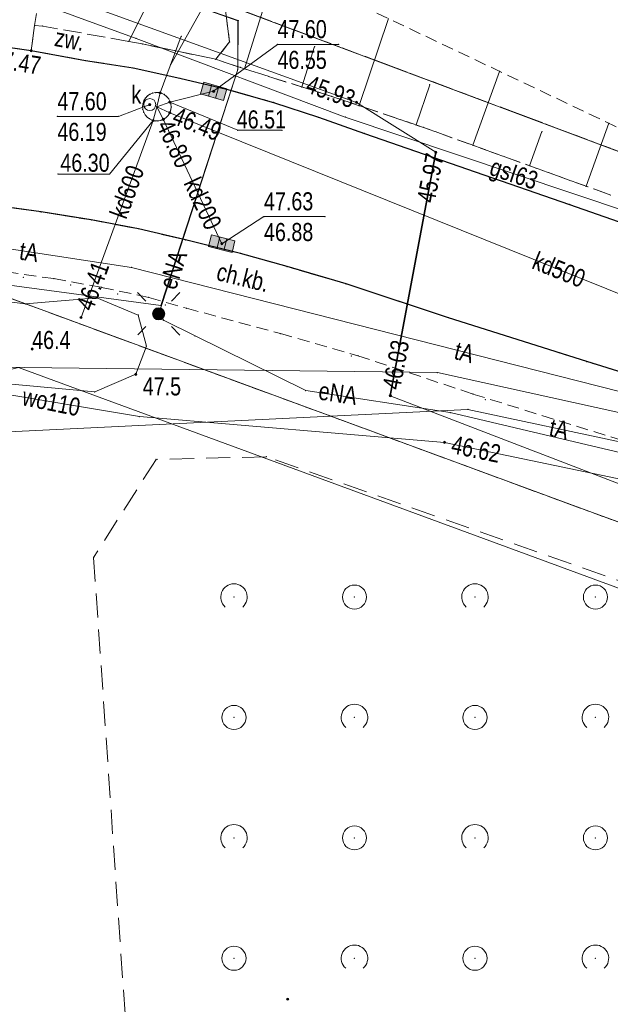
# Model space of a CAD drawing. Header units: metres. Extents: x 6439167 to 6439358, y 6043186 to 6043452.
# Tile 6 of 12: x 6439254 to 6439278, y 6043270 to 6043311. Entities that reach past the tile are written whole.
import ezdxf
from ezdxf.enums import TextEntityAlignment as Align

# ---------------------------------------------------------------- set-up
doc = ezdxf.new("R2010")
doc.units = ezdxf.units.M
for name, pattern in [('L_0_03', [1, 0.5, -0.5]), ('L_0_04', [1.5, 1, -0.5]), ('L_0_06', [2, 1.5, -0.5]), ('L_0_52', [1, 0.75, -0.25]), ('L_0_5A', [0.75, 0.5, -0.25])]:
    doc.linetypes.add(name, pattern=pattern)
doc.layers.get('0').update_dxf_attribs({"linetype": 'CONTINUOUS', "lineweight": 18})
for name, color, linetype, lineweight, true_color in [('217_Granica_konturu_klasyfikcyjnego', 7, 'L_0_06', 18, 0x008000), ('218_Granica_uzytku', 7, 'L_0_03', 18, 0x008000), ('kratka_sciekowa', 7, 'CONTINUOUS', 18, 0x803300), ('przewod_gazowy', 7, 'CONTINUOUS', 18, 0xbfbf00), ('przewod_gazowy_Atr1', 7, 'CONTINUOUS', 18, 0xbfbf00), ('przewod_kanalizacyjny', 7, 'CONTINUOUS', 18, 0x803300), ('przewod_kanalizacyjny_Atr1', 7, 'CONTINUOUS', 18, 0x803300), ('przewod_telekomunikacyjny_podziemny', 7, 'CONTINUOUS', 18, 0xff9100)]:
    doc.layers.add(name, color=color, linetype=linetype, lineweight=lineweight, true_color=true_color)
for name, color, linetype, lineweight in [('219_Linia_granicy', 7, 'CONTINUOUS', 18), ('chodnik', 7, 'CONTINUOUS', 18), ('chodnik_Atr17', 7, 'CONTINUOUS', 18), ('jezdnia', 7, 'CONTINUOUS', 18), ('komora_podziemna', 7, 'CONTINUOUS', 18), ('KR_ObiektKarto', 7, 'CONTINUOUS', 18), ('kraweznik', 7, 'CONTINUOUS', 18), ('latarnia', 7, 'CONTINUOUS', 18), ('nOT_ZagospodarowanieTerenu', 7, 'CONTINUOUS', 18), ('obszar_utwardzony', 7, 'CONTINUOUS', 18), ('obszar_utwardzony_Atr17', 7, 'CONTINUOUS', 18), ('obudowa_ochronna_przewodu', 7, 'CONTINUOUS', 18), ('pikieta_naturalna', 7, 'CONTINUOUS', 18), ('pikieta_naturalna_Atr2', 7, 'CONTINUOUS', 18), ('pikieta_sztuczna', 7, 'CONTINUOUS', 18), ('pikieta_sztuczna_Atr2', 7, 'CONTINUOUS', 18), ('przewod_elektroenergetyczny_podziemny', 7, 'CONTINUOUS', 18), ('przewod_elektroenergetyczny_podziemny_Atr1', 7, 'CONTINUOUS', 18), ('przewod_telekomunikacyjny_podziemny_Atr1', 7, 'CONTINUOUS', 18), ('przewod_wodociagowy', 7, 'CONTINUOUS', 18), ('przewod_wodociagowy_Atr1', 7, 'CONTINUOUS', 18), ('row_przydrozny__poligon_', 7, 'CONTINUOUS', 18), ('rzedna', 7, 'CONTINUOUS', 18), ('rzedna_Atr2', 7, 'CONTINUOUS', 18), ('rzedna_Atr3', 7, 'CONTINUOUS', 18), ('skarpa_nieumocniona', 7, 'CONTINUOUS', 18), ('wlaz_do_komory_lub_kanalu___okragly', 7, 'CONTINUOUS', 18), ('wlaz_do_komory_lub_kanalu___okragly_Atr17', 7, 'CONTINUOUS', 18)]:
    doc.layers.add(name, color=color, linetype=linetype, lineweight=lineweight)
doc.styles.add('Arial CE', font='Arial CE.ttf')

# ---------------------------------------------------------------- blocks, each defined once
blk = doc.blocks.new('SUKK')
at = {"linetype": 'Continuous', "lineweight": 18}
blk.add_hatch(color=7, dxfattribs=at).paths.add_polyline_path([(1, 0.5), (1, -0.5), (-1, -0.5), (-1, 0.5)])
at = {"color": 0, "linetype": 'Continuous', "lineweight": 18, "flags": 128}
blk.add_lwpolyline([(1, 0.5), (1, -0.5), (-1, -0.5), (-1, 0.5), (1, 0.5)], close=True, dxfattribs=at)
for points in [[(-0.3, 0.5), (-0.3, -0.5)], [(0.3, 0.5), (0.3, -0.5)]]:
    blk.add_lwpolyline(points, dxfattribs=at)
blk = doc.blocks.new('OTZK_1')
at = {"color": 0, "linetype": 'Continuous', "lineweight": 18}
blk.add_arc((0, 0), 1.1, 311.18593, 228.81407, dxfattribs=at)
blk = doc.blocks.new('OTZZ_2')
at = {"color": 0, "linetype": 'Continuous', "lineweight": 18}
blk.add_circle((0, 0), 1, dxfattribs=at)
blk = doc.blocks.new('SUEO')
at = {"linetype": 'Continuous', "lineweight": 18}
blk.add_hatch(color=7, dxfattribs=at).paths.add_polyline_path([(0, -0.5, 1), (0, 0.5, 1)])
at = {"color": 0, "linetype": 'Continuous', "lineweight": 18, "flags": 128}
for points in [[(-1.06, 1.06), (-1.76, 1.76)], [(1.76, 1.76), (1.06, 1.06)], [(-1.74, -1.74), (-1.06, -1.06)], [(1.06, -1.06), (1.76, -1.76)]]:
    blk.add_lwpolyline(points, dxfattribs=at)
at = {"color": 0, "linetype": 'Continuous', "lineweight": 18}
blk.add_circle((0, 0), 0.5, dxfattribs=at)

msp = doc.modelspace()

# ---------------------------------------------------------------- hatches: boundary and pattern name
at = {"layer": 'pikieta_naturalna', "linetype": 'Continuous', "lineweight": 18}
for points in [[(6439254.43, 6043297.395, 1), (6439254.43, 6043297.485, 1)], [(6439258.73, 6043296.345, 1), (6439258.73, 6043296.435, 1)], [(6439265.03, 6043270.395, 1), (6439265.03, 6043270.485, 1)]]:
    msp.add_hatch(color=18, dxfattribs=at).paths.add_polyline_path(points)
at = {"layer": 'pikieta_sztuczna', "linetype": 'Continuous', "lineweight": 18}
msp.add_hatch(color=18, dxfattribs=at).paths.add_polyline_path([(6439254.39, 6043309.785, 1), (6439254.39, 6043309.875, 1)])
at = {"layer": 'rzedna', "linetype": 'Continuous', "lineweight": 18}
for color, points in [(34, [(6439259.74, 6043308.035, 1), (6439259.74, 6043308.125, 1)]), (34, [(6439261.96, 6043308.095, 1), (6439261.96, 6043308.185, 1)]), (34, [(6439259.31, 6043307.545, 1), (6439259.31, 6043307.635, 1)]), (34, [(6439260.14, 6043307.645, 1), (6439260.14, 6043307.735, 1)]), (34, [(6439267.89, 6043307.635, 1), (6439267.89, 6043307.725, 1)]), (34, [(6439260.14, 6043307.205, 1), (6439260.14, 6043307.295, 1)]), (34, [(6439259.45, 6043306.885, 1), (6439259.45, 6043306.975, 1)]), (34, [(6439259.87, 6043306.935, 1), (6439259.87, 6043307.025, 1)]), (34, [(6439271.18, 6043305.565, 1), (6439271.18, 6043305.655, 1)]), (34, [(6439262.3, 6043301.765, 1), (6439262.3, 6043301.855, 1)]), (34, [(6439256.46, 6043298.705, 1), (6439256.46, 6043298.795, 1)]), (34, [(6439269.29, 6043295.455, 1), (6439269.29, 6043295.545, 1)]), (5, [(6439271.54, 6043293.515, 1), (6439271.54, 6043293.605, 1)])]:
    msp.add_hatch(color=color, dxfattribs=at).paths.add_polyline_path(points)

# ---------------------------------------------------------------- linework, layer by layer
for p in [(6439254.53, 6043310.88), (6439254.87, 6043310.85), (6439262.97, 6043311.07), (6439262.98, 6043311.08), (6439260.62, 6043310.43), (6439258.44, 6043310.21), (6439258.74, 6043310.34), (6439259, 6043310.11), (6439262.62, 6043310.19), (6439264.61, 6043310.09), (6439267.147, 6043310.09), (6439254.39, 6043309.83), (6439266.151, 6043310), (6439256.65, 6043309.42), (6439260.18, 6043309.26), (6439262.05, 6043309.47), (6439258.62, 6043309.11), (6439262.96, 6043309.04), (6439263.07, 6043309.13), (6439263.237, 6043309.077), (6439273.827, 6043308.97), (6439260.56, 6043308.68), (6439270.929, 6043308.411), (6439259.32, 6043308.02), (6439259.43, 6043308.07), (6439259.55, 6043308.09), (6439259.68, 6043308.09), (6439259.74, 6043308.08), (6439259.74, 6043308.08), (6439259.8, 6043308.06), (6439259.91, 6043308.01), (6439261.96, 6043308.14), (6439262.5, 6043308.23), (6439265.62, 6043308.323), (6439259.03, 6043307.64), (6439259.07, 6043307.76), (6439259.13, 6043307.86), (6439259.22, 6043307.95), (6439259.31, 6043307.59), (6439259.31, 6043307.59), (6439259.31, 6043307.59), (6439260.01, 6043307.93), (6439260.09, 6043307.84), (6439260.14, 6043307.69), (6439260.14, 6043307.69), (6439260.15, 6043307.73), (6439260.19, 6043307.61), (6439264.45, 6043307.68), (6439266.86, 6043307.93), (6439267.89, 6043307.68), (6439259.01, 6043307.52), (6439259.02, 6043307.39), (6439259.06, 6043307.27), (6439259.12, 6043307.16), (6439259.6, 6043307.5), (6439260.14, 6043307.25), (6439260.18, 6043307.37), (6439260.2, 6043307.49), (6439267.996, 6043307.545), (6439255.478, 6043307.1), (6439258.01, 6043307.1), (6439259.2, 6043307.07), (6439259.3, 6043307), (6439259.41, 6043306.94), (6439259.45, 6043306.93), (6439259.45, 6043306.93), (6439259.53, 6043306.91), (6439259.65, 6043306.91), (6439259.77, 6043306.93), (6439259.87, 6043306.98), (6439259.89, 6043306.98), (6439259.99, 6043307.05), (6439260.08, 6043307.14), (6439266.31, 6043307.06), (6439267.42, 6043307.07), (6439278.365, 6043306.814), (6439262.96, 6043306.52), (6439264.8, 6043306.52), (6439268.22, 6043306.39), (6439270.364, 6043306.744), (6439270.67, 6043306.64), (6439275.582, 6043306.471), (6439271.18, 6043305.61), (6439271.18, 6043305.61), (6439272.717, 6043305.9), (6439275.068, 6043305.049), (6439255.5, 6043304.7), (6439257.64, 6043304.7), (6439277.419, 6043304.199), (6439254.81, 6043303.13), (6439276.73, 6043303.44), (6439256.88, 6043302.8), (6439264.05, 6043302.94), (6439266.587, 6043302.94), (6439258.84, 6043302.43), (6439260.79, 6043301.97), (6439262.3, 6043301.81), (6439263.08, 6043301.41), (6439258.55, 6043300.83), (6439265.01, 6043300.86), (6439254.06, 6043300.42), (6439255.33, 6043300.36), (6439256.03, 6043300.1), (6439257.31, 6043300), (6439267.46, 6043300.14), (6439257.12, 6043299.56), (6439257.98, 6043299.73), (6439259.27, 6043299.58), (6439254.15, 6043299.31), (6439259.77, 6043299.24), (6439259.96, 6043299.26), (6439260.84, 6043299.13), (6439256.46, 6043298.75), (6439258.83, 6043298.85), (6439259.88, 6043298.63), (6439271.71, 6043298.74), (6439261.19, 6043297.98), (6439264.73, 6043298.08), (6439254.43, 6043297.44), (6439259.17, 6043297.56), (6439267.67, 6043297.15), (6439267.95, 6043297.16), (6439277.44, 6043296.92), (6439258.73, 6043296.39), (6439271.25, 6043296.46), (6439265.78, 6043295.71), (6439257.03, 6043295.66), (6439269.29, 6043295.5), (6439269.29, 6043295.5), (6439272.72, 6043295.57), (6439273.23, 6043295.33), (6439272.51, 6043294.93), (6439258.88, 6043294.63), (6439271.78, 6043294.8), (6439271.54, 6043293.56), (6439259.573, 6043292.857), (6439264.148, 6043292.963), (6439256.98, 6043288.78), (6439265.03, 6043270.44)]:
    msp.add_point(p)
at = {"layer": '217_Granica_konturu_klasyfikcyjnego', "lineweight": 18, "flags": 128}
for points in [[(6439234.88, 6043322.09), (6439340.801, 6043282.402)], [(6439335.35, 6043269.406), (6439244.2, 6043302.98)]]:
    msp.add_lwpolyline(points, dxfattribs=at)
at = {"layer": '218_Granica_uzytku', "lineweight": 18, "flags": 128}
for points in [[(6439234.88, 6043322.09), (6439340.801, 6043282.402)], [(6439340.801, 6043282.402), (6439234.88, 6043322.09)], [(6439335.35, 6043269.406), (6439244.2, 6043302.98)], [(6439244.2, 6043302.98), (6439335.35, 6043269.406)]]:
    msp.add_lwpolyline(points, dxfattribs=at)
at = {"layer": '219_Linia_granicy', "linetype": 'Continuous', "lineweight": 18, "flags": 128}
for points in [[(6439234.88, 6043322.09), (6439340.801, 6043282.402)], [(6439335.348, 6043269.402), (6439244.2, 6043302.98)]]:
    msp.add_lwpolyline(points, dxfattribs=at)
at = {"layer": 'chodnik', "linetype": 'L_0_5A', "lineweight": 18, "flags": 128}
for points in [[(6439254.53, 6043310.88), (6439254.96, 6043313.41)], [(6439254.39, 6043309.83), (6439254.53, 6043310.88)], [(6439253.42, 6043309.97), (6439254.39, 6043309.83)], [(6439254.81, 6043303.13), (6439252.77, 6043303.41)], [(6439256.88, 6043302.8), (6439254.81, 6043303.13)], [(6439258.84, 6043302.43), (6439256.88, 6043302.8)], [(6439260.79, 6043301.97), (6439258.84, 6043302.43)], [(6439263.08, 6043301.41), (6439260.79, 6043301.97)], [(6439265.01, 6043300.86), (6439263.08, 6043301.41)], [(6439253.36, 6043300.64), (6439255.33, 6043300.36)], [(6439267.46, 6043300.14), (6439265.01, 6043300.86)], [(6439255.33, 6043300.36), (6439257.31, 6043300)], [(6439257.31, 6043300), (6439259.27, 6043299.58)], [(6439271.71, 6043298.74), (6439267.46, 6043300.14)], [(6439259.27, 6043299.58), (6439260.84, 6043299.13)], [(6439260.84, 6043299.13), (6439264.73, 6043298.08)], [(6439277.44, 6043296.92), (6439271.71, 6043298.74)], [(6439264.73, 6043298.08), (6439267.95, 6043297.16)], [(6439267.95, 6043297.16), (6439272.72, 6043295.57)], [(6439283.18, 6043295.14), (6439277.44, 6043296.92)], [(6439272.72, 6043295.57), (6439284.15, 6043292.01)]]:
    msp.add_lwpolyline(points, dxfattribs=at)
at = {"layer": 'jezdnia', "linetype": 'L_0_52', "lineweight": 18, "flags": 128}
for points in [[(6439254.39, 6043309.83), (6439253.42, 6043309.97)], [(6439256.65, 6043309.42), (6439254.39, 6043309.83)], [(6439258.62, 6043309.11), (6439256.65, 6043309.42)], [(6439260.56, 6043308.68), (6439258.62, 6043309.11)], [(6439262.5, 6043308.23), (6439260.56, 6043308.68)], [(6439264.45, 6043307.68), (6439262.5, 6043308.23)], [(6439266.31, 6043307.06), (6439264.45, 6043307.68)], [(6439268.22, 6043306.39), (6439266.31, 6043307.06)], [(6439276.73, 6043303.44), (6439268.22, 6043306.39)], [(6439252.77, 6043303.41), (6439254.81, 6043303.13)], [(6439254.81, 6043303.13), (6439256.88, 6043302.8)], [(6439280.49, 6043302.13), (6439276.73, 6043303.44)], [(6439256.88, 6043302.8), (6439258.84, 6043302.43)], [(6439258.84, 6043302.43), (6439260.79, 6043301.97)], [(6439260.79, 6043301.97), (6439263.08, 6043301.41)], [(6439263.08, 6043301.41), (6439265.01, 6043300.86)], [(6439265.01, 6043300.86), (6439267.46, 6043300.14)], [(6439267.46, 6043300.14), (6439271.71, 6043298.74)], [(6439271.71, 6043298.74), (6439277.44, 6043296.92)], [(6439277.44, 6043296.92), (6439283.18, 6043295.14)]]:
    msp.add_lwpolyline(points, dxfattribs=at)
at = {"layer": 'komora_podziemna', "color": 36, "linetype": 'Continuous', "lineweight": 18, "true_color": 0x803300, "flags": 128}
msp.add_lwpolyline([(6439260.08, 6043307.14), (6439259.99, 6043307.05), (6439259.89, 6043306.98), (6439259.77, 6043306.93), (6439259.65, 6043306.91), (6439259.53, 6043306.91), (6439259.41, 6043306.94), (6439259.3, 6043307), (6439259.2, 6043307.07), (6439259.12, 6043307.16), (6439259.06, 6043307.27), (6439259.02, 6043307.39), (6439259.01, 6043307.52), (6439259.03, 6043307.64), (6439259.07, 6043307.76), (6439259.13, 6043307.86), (6439259.22, 6043307.95), (6439259.32, 6043308.02), (6439259.43, 6043308.07), (6439259.55, 6043308.09), (6439259.68, 6043308.09), (6439259.8, 6043308.06), (6439259.91, 6043308.01), (6439260.01, 6043307.93), (6439260.09, 6043307.84), (6439260.15, 6043307.73), (6439260.19, 6043307.61), (6439260.2, 6043307.49), (6439260.18, 6043307.37), (6439260.14, 6043307.25)], close=True, dxfattribs=at)
at = {"layer": 'KR_ObiektKarto', "linetype": 'Continuous', "lineweight": 18, "flags": 128}
for points in [[(6439263.237, 6043309.077), (6439264.132, 6043311.905)], [(6439267.996, 6043307.545), (6439269.22, 6043311.159)], [(6439265.62, 6043308.323), (6439266.151, 6043310)], [(6439272.717, 6043305.9), (6439273.827, 6043308.97)], [(6439270.364, 6043306.744), (6439270.929, 6043308.411)], [(6439277.419, 6043304.199), (6439278.365, 6043306.814)], [(6439275.068, 6043305.049), (6439275.582, 6043306.471)]]:
    msp.add_lwpolyline(points, dxfattribs=at)
at = {"layer": 'KR_ObiektKarto'}
for p in [(6439262.805, 6043287.138), (6439267.805, 6043287.138), (6439272.805, 6043287.138), (6439277.805, 6043287.138), (6439262.805, 6043282.138), (6439267.805, 6043282.138), (6439272.805, 6043282.138), (6439277.805, 6043282.138), (6439262.805, 6043277.138), (6439267.805, 6043277.138), (6439272.805, 6043277.138), (6439277.805, 6043277.138), (6439262.805, 6043272.138), (6439267.805, 6043272.138), (6439272.805, 6043272.138), (6439277.805, 6043272.138)]:
    msp.add_point(p, dxfattribs=at)
at = {"layer": 'kratka_sciekowa'}
for p in [(6439261.96, 6043308.14), (6439262.3, 6043301.81)]:
    msp.add_point(p, dxfattribs=at)
at = {"layer": 'kraweznik', "linetype": 'Continuous', "lineweight": 25, "flags": 128}
for points in [[(6439226.31, 6043326.74), (6439228.45, 6043318.01), (6439228.84, 6043317.33), (6439229.69, 6043316.34), (6439230.71, 6043315.31), (6439231.48, 6043314.63), (6439232.32, 6043314.01), (6439233.16, 6043313.52), (6439233.9, 6043313.2), (6439234.63, 6043313), (6439250.5, 6043310.43), (6439253.42, 6043309.97), (6439254.39, 6043309.83), (6439256.65, 6043309.42), (6439258.62, 6043309.11), (6439260.56, 6043308.68), (6439262.5, 6043308.23), (6439264.45, 6043307.68), (6439266.31, 6043307.06), (6439268.22, 6043306.39), (6439276.73, 6043303.44), (6439280.49, 6043302.13)], [(6439337.742, 6043275.108), (6439329.89, 6043278.06), (6439307.65, 6043286.42), (6439289.36, 6043293.12), (6439283.18, 6043295.14), (6439277.44, 6043296.92), (6439271.71, 6043298.74), (6439267.46, 6043300.14), (6439265.01, 6043300.86), (6439263.08, 6043301.41), (6439260.79, 6043301.97), (6439258.84, 6043302.43), (6439256.88, 6043302.8), (6439254.81, 6043303.13), (6439252.77, 6043303.41), (6439250.81, 6043303.59), (6439248.02, 6043303.7)]]:
    msp.add_lwpolyline(points, dxfattribs=at)
at = {"layer": 'latarnia'}
msp.add_point((6439259.68, 6043298.9), dxfattribs=at)
at = {"layer": 'nOT_ZagospodarowanieTerenu', "linetype": 'L_0_04', "lineweight": 18, "flags": 128}
for points in [[(6439259.573, 6043292.857), (6439256.98, 6043288.78)], [(6439259.573, 6043292.857), (6439256.98, 6043288.78)], [(6439264.148, 6043292.963), (6439259.573, 6043292.857)], [(6439264.148, 6043292.963), (6439259.573, 6043292.857)], [(6439334.81, 6043268.119), (6439264.148, 6043292.963)], [(6439334.81, 6043268.119), (6439264.148, 6043292.963)], [(6439256.98, 6043288.78), (6439259.59, 6043250.912)], [(6439256.98, 6043288.78), (6439259.59, 6043250.912)]]:
    msp.add_lwpolyline(points, dxfattribs=at)
at = {"layer": 'obszar_utwardzony', "linetype": 'L_0_52', "lineweight": 18, "flags": 128}
for points in [[(6439254.53, 6043310.88), (6439254.39, 6043309.83)], [(6439254.87, 6043310.85), (6439254.53, 6043310.88)], [(6439258.44, 6043310.21), (6439254.87, 6043310.85)], [(6439259, 6043310.11), (6439258.44, 6043310.21)], [(6439262.05, 6043309.47), (6439259, 6043310.11)], [(6439254.39, 6043309.83), (6439256.65, 6043309.42)], [(6439256.65, 6043309.42), (6439258.62, 6043309.11)], [(6439263.07, 6043309.13), (6439262.05, 6043309.47)], [(6439258.62, 6043309.11), (6439260.56, 6043308.68)], [(6439266.86, 6043307.93), (6439263.07, 6043309.13)], [(6439260.56, 6043308.68), (6439262.5, 6043308.23)], [(6439262.5, 6043308.23), (6439264.45, 6043307.68)], [(6439264.45, 6043307.68), (6439266.31, 6043307.06)], [(6439270.67, 6043306.64), (6439266.86, 6043307.93)], [(6439266.31, 6043307.06), (6439268.22, 6043306.39)], [(6439268.22, 6043306.39), (6439276.73, 6043303.44)], [(6439278.44, 6043303.83), (6439270.67, 6043306.64)], [(6439276.73, 6043303.44), (6439280.49, 6043302.13)]]:
    msp.add_lwpolyline(points, dxfattribs=at)
at = {"layer": 'obudowa_ochronna_przewodu', "color": 36, "linetype": 'Continuous', "lineweight": 35, "true_color": 0x803300, "flags": 128}
msp.add_lwpolyline([(6439269.29, 6043295.5), (6439271.18, 6043305.61)], dxfattribs=at)
at = {"layer": 'pikieta_naturalna', "linetype": 'Continuous', "lineweight": 18}
for centre in [(6439254.43, 6043297.44), (6439258.73, 6043296.39), (6439265.03, 6043270.44)]:
    msp.add_circle(centre, 0.045, dxfattribs=at)
at = {"layer": 'pikieta_sztuczna', "linetype": 'Continuous', "lineweight": 18}
msp.add_circle((6439254.39, 6043309.83), 0.045, dxfattribs=at)
at = {"layer": 'przewod_elektroenergetyczny_podziemny', "color": 1, "linetype": 'Continuous', "lineweight": 18, "true_color": 0xff0000, "flags": 128}
for points in [[(6439231.64, 6043319.38), (6439232.36, 6043317.53), (6439233.65, 6043316.73), (6439234.66, 6043316.28), (6439235.64, 6043316.15), (6439237.89, 6043315.66), (6439240.64, 6043315.26), (6439241.97, 6043314.72), (6439243.02, 6043314.4), (6439245.71, 6043314.49), (6439248.99, 6043314.28), (6439252.95, 6043313.89), (6439255.6, 6043313.69), (6439258.96, 6043312.5), (6439262.98, 6043311.08), (6439262.96, 6043309.04), (6439259.68, 6043298.9), (6439259.88, 6043298.63), (6439261.19, 6043297.98), (6439265.78, 6043295.71), (6439271.78, 6043294.8), (6439281.33, 6043292.55)], [(6439337.563, 6043274.683), (6439330.46, 6043277.49), (6439295.71, 6043291.07), (6439271.25, 6043296.46), (6439243.8, 6043296.79)]]:
    msp.add_lwpolyline(points, dxfattribs=at)
at = {"layer": 'przewod_gazowy', "linetype": 'Continuous', "lineweight": 18, "flags": 128}
msp.add_lwpolyline([(6439340.186, 6043280.935), (6439329.63, 6043284.84), (6439281.57, 6043302.32), (6439267.42, 6043307.07), (6439258.74, 6043310.34), (6439237.91, 6043317.94), (6439233.29, 6043318.86)], dxfattribs=at)
at = {"layer": 'przewod_kanalizacyjny', "linetype": 'Continuous', "lineweight": 18, "flags": 128}
for points in [[(6439335.792, 6043270.461), (6439327.92, 6043273.58), (6439310.1, 6043279.89), (6439301.46, 6043283.12), (6439269.29, 6043295.5), (6439271.18, 6043305.61), (6439267.89, 6043307.68), (6439257.22, 6043311.54), (6439241.63, 6043317.37), (6439239.48, 6043318.78), (6439237.94, 6043319.47), (6439236.59, 6043319.52)], [(6439256.46, 6043298.75), (6439259.45, 6043306.93), (6439259.6, 6043307.5), (6439259.74, 6043308.08), (6439260.62, 6043310.43)], [(6439259.6, 6043307.5), (6439260.14, 6043307.69), (6439261.96, 6043308.14)], [(6439259.6, 6043307.5), (6439259.87, 6043306.98), (6439262.3, 6043301.81)], [(6439338.495, 6043276.904), (6439325.21, 6043282.02), (6439324.65, 6043282.22), (6439324.1, 6043282.45), (6439292.5, 6043294.3), (6439291.93, 6043294.46), (6439291.36, 6043294.66), (6439260.14, 6043307.25), (6439259.6, 6043307.5)]]:
    msp.add_lwpolyline(points, dxfattribs=at)
at = {"layer": 'przewod_kanalizacyjny_Atr1', "linetype": 'Continuous', "lineweight": 18, "flags": 128}
msp.add_lwpolyline([(6439260.18, 6043309.26), (6439262.4, 6043313.21), (6439265.075, 6043313.21)], dxfattribs=at)
at = {"layer": 'przewod_telekomunikacyjny_podziemny', "linetype": 'Continuous', "lineweight": 18, "flags": 128}
for points in [[(6439227.75, 6043333.96), (6439229.31, 6043327.01), (6439229.72, 6043326.46), (6439229.97, 6043325.21), (6439231.15, 6043320.7), (6439232.34, 6043317.52), (6439233.64, 6043316.7), (6439234.65, 6043316.25), (6439235.64, 6043316.11), (6439237.88, 6043315.64), (6439240.63, 6043315.24), (6439241.97, 6043314.7), (6439243.01, 6043314.38), (6439245.71, 6043314.49), (6439248.99, 6043314.26), (6439252.95, 6043313.89), (6439255.6, 6043313.68), (6439262.97, 6043311.07), (6439262.96, 6043309.04), (6439259.77, 6043299.24), (6439249.35, 6043300.65), (6439248.71, 6043302.27)], [(6439248.71, 6043302.27), (6439249.21, 6043302.25), (6439258.55, 6043300.83), (6439278.8, 6043295.67), (6439293.04, 6043289.64), (6439304.62, 6043285.52), (6439332.92, 6043274.69), (6439334.9, 6043274.02), (6439335.36, 6043273.84), (6439335.83, 6043273.66), (6439336.779, 6043272.812)], [(6439272.51, 6043294.93), (6439244.34, 6043293.56)], [(6439272.51, 6043294.93), (6439279.13, 6043293.52), (6439293.04, 6043289.64), (6439304.62, 6043285.52), (6439332.92, 6043274.69), (6439333.89, 6043273.85), (6439334.54, 6043273.3), (6439335.5, 6043273), (6439336.13, 6043272.87), (6439336.754, 6043272.752)]]:
    msp.add_lwpolyline(points, dxfattribs=at)
at = {"layer": 'przewod_wodociagowy', "color": 5, "linetype": 'Continuous', "lineweight": 18, "true_color": 0x0000ff, "flags": 128}
for points in [[(6439336.298, 6043271.666), (6439330.39, 6043274.27), (6439287.46, 6043290.23), (6439271.54, 6043293.56), (6439258.88, 6043294.63), (6439252.24, 6043295.74), (6439243.41, 6043297.52), (6439242.95, 6043297.43)], [(6439334.357, 6043267.039), (6439328.22, 6043269.3), (6439253.87, 6043296.67), (6439247.66, 6043295.11), (6439252.54, 6043274.38), (6439249.59, 6043273.27)]]:
    msp.add_lwpolyline(points, dxfattribs=at)
at = {"layer": 'row_przydrozny__poligon_', "linetype": 'Continuous', "lineweight": 18, "flags": 128}
msp.add_lwpolyline([(6439262.39, 6043312.06), (6439262.62, 6043310.19), (6439262.05, 6043309.47), (6439259, 6043310.11), (6439258.44, 6043310.21), (6439260.06, 6043313.47)], close=True, dxfattribs=at)
for points in [[(6439254.15, 6043299.31), (6439245.51, 6043300.35)], [(6439257.12, 6043299.56), (6439254.15, 6043299.31)], [(6439258.83, 6043298.85), (6439257.12, 6043299.56)], [(6439259.17, 6043297.56), (6439258.83, 6043298.85)], [(6439258.73, 6043296.39), (6439259.17, 6043297.56)], [(6439241.87, 6043297.06), (6439257.03, 6043295.66)], [(6439257.03, 6043295.66), (6439258.73, 6043296.39)]]:
    msp.add_lwpolyline(points, dxfattribs=at)
at = {"layer": 'rzedna', "color": 34, "linetype": 'Continuous', "lineweight": 18, "true_color": 0x994c00}
for centre in [(6439259.74, 6043308.08), (6439261.96, 6043308.14), (6439259.31, 6043307.59), (6439260.14, 6043307.69), (6439267.89, 6043307.68), (6439260.14, 6043307.25), (6439259.45, 6043306.93), (6439259.87, 6043306.98), (6439271.18, 6043305.61), (6439262.3, 6043301.81), (6439256.46, 6043298.75), (6439269.29, 6043295.5)]:
    msp.add_circle(centre, 0.045, dxfattribs=at)
at = {"layer": 'rzedna', "color": 5, "linetype": 'Continuous', "lineweight": 18, "true_color": 0x0000ff}
msp.add_circle((6439271.54, 6043293.56), 0.045, dxfattribs=at)
at = {"layer": 'rzedna_Atr2', "linetype": 'Continuous', "lineweight": 18, "flags": 128}
for points in [[(6439261.96, 6043308.14), (6439264.61, 6043310.09), (6439267.147, 6043310.09)], [(6439259.31, 6043307.59), (6439258.01, 6043307.1), (6439255.478, 6043307.1)], [(6439260.14, 6043307.69), (6439262.96, 6043306.52), (6439264.8, 6043306.52)], [(6439259.45, 6043306.93), (6439257.64, 6043304.7), (6439255.5, 6043304.7)], [(6439262.3, 6043301.81), (6439264.05, 6043302.94), (6439266.587, 6043302.94)]]:
    msp.add_lwpolyline(points, dxfattribs=at)
at = {"layer": 'skarpa_nieumocniona', "linetype": 'L_0_5A', "lineweight": 18, "flags": 128}
for points in [[(6439262.39, 6043312.06), (6439262.62, 6043310.19)], [(6439282.73, 6043304.74), (6439268.46, 6043311.52)], [(6439262.62, 6043310.19), (6439262.05, 6043309.47)], [(6439262.05, 6043309.47), (6439263.07, 6043309.13)], [(6439263.07, 6043309.13), (6439266.86, 6043307.93)], [(6439266.86, 6043307.93), (6439270.67, 6043306.64)], [(6439270.67, 6043306.64), (6439278.44, 6043303.83)]]:
    msp.add_lwpolyline(points, dxfattribs=at)
at = {"layer": 'wlaz_do_komory_lub_kanalu___okragly', "linetype": 'Continuous', "lineweight": 13}
msp.add_circle((6439259.31, 6043307.59), 0.25, dxfattribs=at)

# ---------------------------------------------------------------- block references
at = {"layer": 'KR_ObiektKarto', "linetype": 'Continuous', "xscale": 0.5, "yscale": 0.5, "zscale": 0.5}
for name, p in [('OTZK_1', (6439262.805, 6043287.138)), ('OTZZ_2', (6439267.805, 6043287.138)), ('OTZK_1', (6439272.805, 6043287.138)), ('OTZZ_2', (6439277.805, 6043287.138)), ('OTZZ_2', (6439262.805, 6043282.138)), ('OTZK_1', (6439267.805, 6043282.138)), ('OTZZ_2', (6439272.805, 6043282.138)), ('OTZK_1', (6439277.805, 6043282.138)), ('OTZK_1', (6439262.805, 6043277.138)), ('OTZZ_2', (6439267.805, 6043277.138)), ('OTZK_1', (6439272.805, 6043277.138)), ('OTZZ_2', (6439277.805, 6043277.138)), ('OTZZ_2', (6439262.805, 6043272.138)), ('OTZK_1', (6439267.805, 6043272.138)), ('OTZZ_2', (6439272.805, 6043272.138)), ('OTZK_1', (6439277.805, 6043272.138))]:
    msp.add_blockref(name, p, dxfattribs=at)
at = {"layer": 'kratka_sciekowa', "linetype": 'Continuous', "xscale": 0.5, "yscale": 0.5, "zscale": 0.5}
for p, rotation in [((6439261.96, 6043308.14), 343.81), ((6439262.3, 6043301.81), 345.72)]:
    msp.add_blockref('SUKK', p, dxfattribs=dict(at, rotation=rotation))
at = {"layer": 'latarnia', "color": 18, "linetype": 'Continuous', "xscale": 0.5, "yscale": 0.5, "zscale": 0.5}
msp.add_blockref('SUEO', (6439259.68, 6043298.9), dxfattribs=at)

# ---------------------------------------------------------------- texts
at = {"layer": 'chodnik_Atr17', "color": 18, "style": 'Arial CE', "width": 0.78}
msp.add_text('ch.kb.', height=0.75, rotation=346.3, dxfattribs=at).set_placement((6439262.208, 6043301.039), align=Align.TOP_LEFT)
at = {"layer": 'obszar_utwardzony_Atr17', "color": 18, "style": 'Arial CE', "width": 0.78}
msp.add_text('zw.', height=0.75, rotation=349.7, dxfattribs=at).set_placement((6439255.454, 6043310.768), align=Align.TOP_LEFT)
at = {"layer": 'pikieta_naturalna_Atr2', "color": 18, "style": 'Arial CE', "width": 0.78}
for s, p in [('46.4', (6439254.43, 6043298.19)), ('47.5', (6439259.02, 6043296.26))]:
    msp.add_text(s, height=0.75, dxfattribs=at).set_placement(p, align=Align.TOP_LEFT)
at = {"layer": 'pikieta_sztuczna_Atr2', "color": 18, "style": 'Arial CE', "width": 0.78}
msp.add_text('47.47', height=0.75, rotation=351, dxfattribs=at).set_placement((6439252.817, 6043309.891), align=Align.TOP_LEFT)
at = {"layer": 'przewod_elektroenergetyczny_podziemny_Atr1', "color": 1, "style": 'Arial CE', "width": 0.78}
for rotation, p in [(72.1, (6439259.673, 6043300.085)), (-8.6, (6439266.39, 6043296.09))]:
    msp.add_text('eNA', height=0.75, rotation=rotation, dxfattribs=at).set_placement(p, align=Align.TOP_LEFT)
at = {"layer": 'przewod_gazowy_Atr1', "style": 'Arial CE', "width": 0.78}
msp.add_text('gsI63', height=0.75, rotation=-18.6, dxfattribs=at).set_placement((6439273.599, 6043305.396), align=Align.TOP_LEFT)
at = {"layer": 'przewod_kanalizacyjny_Atr1', "style": 'Arial CE', "width": 0.78}
for s, rotation, p in [('kd600', 69.9, (6439257.628, 6043303.049)), ('kd200', -64.8, (6439261.379, 6043304.65)), ('kd500', -22, (6439275.4, 6043301.498))]:
    msp.add_text(s, height=0.75, rotation=rotation, dxfattribs=at).set_placement(p, align=Align.TOP_LEFT)
at = {"layer": 'przewod_telekomunikacyjny_podziemny_Atr1', "color": 30, "style": 'Arial CE', "width": 0.78}
for rotation, p in [(351.4, (6439253.976, 6043301.901)), (345.7, (6439272.083, 6043297.763)), (348, (6439275.998, 6043294.567))]:
    msp.add_text('tA', height=0.75, rotation=rotation, dxfattribs=at).set_placement(p, align=Align.TOP_LEFT)
at = {"layer": 'przewod_wodociagowy_Atr1', "color": 5, "style": 'Arial CE', "width": 0.78}
msp.add_text('wo110', height=0.75, rotation=348.6, dxfattribs=at).set_placement((6439254.12, 6043295.85), align=Align.TOP_LEFT)
at = {"layer": 'rzedna_Atr2', "color": 36, "style": 'Arial CE', "width": 0.78}
for s, p in [('47.60', (6439264.61, 6043311.098)), ('47.60', (6439255.478, 6043308.107)), ('46.51', (6439262.92, 6043307.35)), ('46.30', (6439255.6, 6043305.55)), ('47.63', (6439264.05, 6043303.948))]:
    msp.add_text(s, height=0.75, dxfattribs=at).set_placement(p, align=Align.TOP_LEFT)
for s, rotation, p in [('45.93', 340.1, (6439265.99, 6043308.83)), ('46.49', 338, (6439260.47, 6043307.518)), ('46.80', 295.2, (6439260.249, 6043307.05)), ('46.41', 69.9, (6439256.238, 6043299.229))]:
    msp.add_text(s, height=0.75, rotation=rotation, dxfattribs=at).set_placement(p, align=Align.TOP_LEFT)
at = {"layer": 'rzedna_Atr2', "color": 5, "style": 'Arial CE', "width": 0.78}
msp.add_text('46.62', height=0.75, rotation=-11.8, dxfattribs=at).set_placement((6439271.927, 6043293.857), align=Align.TOP_LEFT)
at = {"layer": 'rzedna_Atr3', "color": 36, "style": 'Arial CE', "width": 0.78}
for s, p in [('46.55', (6439264.61, 6043309.822)), ('46.19', (6439255.478, 6043306.832)), ('46.88', (6439264.05, 6043302.673))]:
    msp.add_text(s, height=0.75, dxfattribs=at).set_placement(p, align=Align.TOP_LEFT)
for s, p in [('45.97', (6439270.39, 6043303.61)), ('46.03', (6439268.96, 6043295.85))]:
    msp.add_text(s, height=0.75, rotation=79.2, dxfattribs=at).set_placement(p, align=Align.TOP_LEFT)
at = {"layer": 'wlaz_do_komory_lub_kanalu___okragly_Atr17', "color": 36, "style": 'Arial CE', "width": 0.78}
msp.add_text('k', height=0.75, dxfattribs=at).set_placement((6439258.55, 6043308.38), align=Align.TOP_LEFT)

doc.saveas('drawing.dxf')
